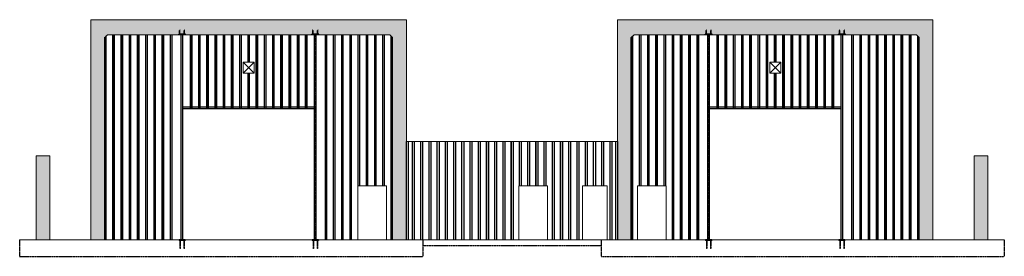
# Model space of a CAD drawing. Header units: inches. Extents: x 28923 to 30359, y 970 to 1316.
import ezdxf

# ---------------------------------------------------------------- set-up
doc = ezdxf.new("R2010")
doc.units = ezdxf.units.IN
doc.header["$LTSCALE"] = 0.5
doc.header["$MEASUREMENT"] = 0
doc.linetypes.add('Hidden 1_8_', pattern=[0.1875, 0.125, -0.0625])
for name, color, linetype, lineweight in [('A-WALL-FULL-INTR', 3, 'Continuous', 13), ('FLOOR', 130, 'Hidden 1_8_', 25), ('SDTL', 6, 'Continuous', 25)]:
    doc.layers.add(name, color=color, linetype=linetype, lineweight=lineweight)
pattern_1 = [(50, (0, 0), (18.0749566, -1.581354), [1.89, -20.79]), (355, (0, 0), (-3.496534, 18.955242), [1.512, -16.632]), (100.451444, (1.506, -0.132), (14.578423, 17.373888), [1.606253, -17.668781]), (46.1842, (0, 5.04), (26.894482, -4.171086), [2.835, -31.185]), (96.63564, (2.24, 4.692), (23.55348, 24.547789), [2.40938, -26.503187]), (351.18416, (0, 5.04), (23.55348, 24.54779), [2.268, -24.948]), (21, (2.52, 3.78), (15.042058, -10.145996), [1.89, -20.79]), (326, (2.52, 3.78), (6.131546, 18.273781), [1.512, -16.632]), (71.451445, (3.774, 2.935), (21.173604, 8.127785), [1.606253, -17.668781]), (37.5, (0, 0), (0.3064284, 8.3889251), [0, -16.4304, 0, -16.884, 0, -16.695]), (7.5, (0, 0), (6.6293523, 9.9391751), [0, -9.6264, 0, -16.0524, 0, -6.363]), (327.5, (-5.6196, 0), (13.4523254, -0.5683828), [0, -6.3, 0, -19.656, 0, -26.082]), (317.5, (-8.14, 0), (14.6962915, 2.5226456), [0, -8.19, 0, -13.0536, 0, -18.522])]

msp = doc.modelspace()

# ---------------------------------------------------------------- hatches: boundary and pattern name
at = {"layer": 'SDTL'}
h = msp.add_hatch(dxfattribs=at)
h.set_pattern_fill('AR-CONC', color=256, scale=2.52)
h.set_pattern_definition(pattern_1)
h.paths.add_polyline_path([(30254.7, 1316.4), (29794.7, 1316.4), (29794.7, 994.4), (29814.7, 994.4), (29814.7, 1290.4), (29818.7, 1294.4), (30230.7, 1294.4), (30234.7, 1290.4), (30234.7, 994.4), (30254.7, 994.4)])
h.paths.add_polyline_path([(29466.7, 994.4), (29486.7, 994.4), (29486.7, 1316.4), (29026.7, 1316.4), (29026.7, 994.4), (29046.7, 994.4), (29046.7, 1290.4), (29050.7, 1294.4), (29462.7, 1294.4), (29466.7, 1290.4)])
h = msp.add_hatch(dxfattribs=at)
h.set_pattern_fill('AR-CONC', color=256, scale=2.52)
h.set_pattern_definition(pattern_1)
h.paths.add_polyline_path([(28966.7, 1117.4), (28946.7, 1117.4), (28946.7, 994.4), (28948.7, 994.4), (28966.7, 994.4)])
h.paths.add_polyline_path([(30334.7, 1117.4), (30314.7, 1117.4), (30314.7, 994.4), (30332.7, 994.4), (30334.7, 994.4)])

# ---------------------------------------------------------------- linework, layer by layer
at = {"layer": 'A-WALL-FULL-INTR'}
for p, q in [((29486.7, 1316.4), (29026.7, 1316.4)), ((29026.7, 1316.4), (29026.7, 994.4)), ((29486.7, 994.4), (29486.7, 1316.4)), ((30254.7, 1316.4), (29794.7, 1316.4)), ((29794.7, 1316.4), (29794.7, 994.4)), ((30254.7, 994.4), (30254.7, 1316.4)), ((29050.7, 1294.4), (29046.7, 1290.4)), ((29050.7, 1294.4), (29462.7, 1294.4)), ((29462.7, 1294.4), (29466.7, 1290.4)), ((29818.7, 1294.4), (29814.7, 1290.4)), ((29818.7, 1294.4), (30230.7, 1294.4)), ((30230.7, 1294.4), (30234.7, 1290.4)), ((29046.7, 1290.4), (29046.7, 994.4)), ((29466.7, 994.4), (29466.7, 1290.4)), ((29814.7, 1290.4), (29814.7, 994.4)), ((30234.7, 994.4), (30234.7, 1290.4)), ((29264.7, 1254.4), (29248.7, 1254.4)), ((29248.7, 1254.4), (29248.7, 1238.4)), ((29264.7, 1238.4), (29264.7, 1254.4)), ((30032.7, 1254.4), (30016.7, 1254.4)), ((30016.7, 1254.4), (30016.7, 1238.4)), ((30032.7, 1238.4), (30032.7, 1254.4)), ((29248.7, 1238.4), (29264.7, 1238.4)), ((30016.7, 1238.4), (30032.7, 1238.4)), ((29160.7, 1186.4), (29352.7, 1186.4)), ((29160.7, 1186.4), (29160.7, 994.4)), ((29928.7, 1186.4), (30120.7, 1186.4)), ((29928.7, 1186.4), (29928.7, 994.4)), ((29486.7, 1138.4), (29794.7, 1138.4)), ((28946.7, 994.4), (28946.7, 1117.4)), ((28946.7, 1117.4), (28966.7, 1117.4)), ((28966.7, 994.4), (28966.7, 1117.4)), ((30314.7, 994.4), (30314.7, 1117.4)), ((30314.7, 1117.4), (30334.7, 1117.4)), ((30334.7, 994.4), (30334.7, 1117.4)), ((29457.7, 1073.4), (29415.7, 1073.4)), ((29415.7, 1073.4), (29415.7, 994.4)), ((29457.7, 994.4), (29457.7, 1073.4)), ((29692.7, 1073.4), (29650.7, 1073.4)), ((29650.7, 1073.4), (29650.7, 994.4)), ((29692.7, 994.4), (29692.7, 1073.4)), ((29779.7, 1073.4), (29743.7, 1073.4)), ((29743.7, 1073.4), (29743.7, 994.4)), ((29779.7, 994.4), (29779.7, 1073.4)), ((29823.7, 994.4), (29823.7, 1073.4)), ((29823.7, 1073.4), (29865.7, 1073.4)), ((29865.7, 1073.4), (29865.7, 994.4)), ((28948.7, 994.4), (28922.7, 994.4)), ((28948.7, 994.4), (28966.7, 994.4)), ((29026.7, 994.4), (28966.7, 994.4)), ((29026.7, 994.4), (29046.7, 994.4)), ((29046.7, 994.4), (29466.7, 994.4)), ((29466.7, 994.4), (29486.7, 994.4)), ((29486.7, 994.4), (29794.7, 994.4)), ((29794.7, 994.4), (29814.7, 994.4)), ((30234.7, 994.4), (29814.7, 994.4)), ((30234.7, 994.4), (30254.7, 994.4)), ((30254.7, 994.4), (30314.7, 994.4)), ((30314.7, 994.4), (30332.7, 994.4)), ((30332.7, 994.4), (30358.7, 994.4))]:
    msp.add_line(p, q, dxfattribs=at)
at = {"layer": 'FLOOR', "linetype": 'Hidden 1_8_'}
for p, q in [((29156.6, 1301.1), (29155.6, 1301.1)), ((29155.8, 1295.1), (29155.8, 1301.1)), ((29156.3, 1295.1), (29156.3, 1301.1)), ((29160.5, 994.4), (29160.5, 1294.4)), ((29163.6, 1301.1), (29162.6, 1301.1)), ((29162.8, 1295.1), (29162.8, 1301.1)), ((29163.3, 1295.1), (29163.3, 1301.1)), ((29350.9, 1301.1), (29349.9, 1301.1)), ((29350.2, 1295.1), (29350.2, 1301.1)), ((29350.7, 1295.1), (29350.7, 1301.1)), ((29353, 994.4), (29353, 1294.4)), ((29357.9, 1301.1), (29356.9, 1301.1)), ((29357.2, 1295.1), (29357.2, 1301.1)), ((29357.7, 1295.1), (29357.7, 1301.1)), ((29924.6, 1301.1), (29923.6, 1301.1)), ((29923.8, 1295.1), (29923.8, 1301.1)), ((29924.3, 1295.1), (29924.3, 1301.1)), ((29928.5, 994.4), (29928.5, 1294.4)), ((29931.6, 1301.1), (29930.6, 1301.1)), ((29930.8, 1295.1), (29930.8, 1301.1)), ((29931.3, 1295.1), (29931.3, 1301.1)), ((30118.9, 1301.1), (30117.9, 1301.1)), ((30118.2, 1295.1), (30118.2, 1301.1)), ((30118.7, 1295.1), (30118.7, 1301.1)), ((30121, 994.4), (30121, 1294.4)), ((30125.9, 1301.1), (30124.9, 1301.1)), ((30125.2, 1295.1), (30125.2, 1301.1)), ((30125.7, 1295.1), (30125.7, 1301.1)), ((29160.7, 1186.7), (29352.7, 1186.7)), ((29928.7, 1186.7), (30120.7, 1186.7)), ((29156.3, 993.8), (29156.3, 981.8)), ((29156.8, 993.8), (29156.8, 981.8)), ((29162.3, 993.8), (29162.3, 981.8)), ((29162.8, 993.8), (29162.8, 981.8)), ((29350.7, 993.8), (29350.7, 981.8)), ((29351.2, 993.8), (29351.2, 981.8)), ((29356.7, 993.8), (29356.7, 981.8)), ((29357.2, 993.8), (29357.2, 981.8)), ((29924.3, 993.8), (29924.3, 981.8)), ((29924.8, 993.8), (29924.8, 981.8)), ((29930.3, 993.8), (29930.3, 981.8)), ((29930.8, 993.8), (29930.8, 981.8)), ((30118.7, 993.8), (30118.7, 981.8)), ((30119.2, 993.8), (30119.2, 981.8)), ((30124.7, 993.8), (30124.7, 981.8)), ((30125.2, 993.8), (30125.2, 981.8)), ((29157.1, 981.8), (29156.1, 981.8)), ((29163.1, 981.8), (29162.1, 981.8)), ((29351.4, 981.8), (29350.4, 981.8)), ((29357.4, 981.8), (29356.4, 981.8)), ((29925.1, 981.8), (29924.1, 981.8)), ((29931.1, 981.8), (29930.1, 981.8)), ((30119.4, 981.8), (30118.4, 981.8)), ((30125.4, 981.8), (30124.4, 981.8))]:
    msp.add_line(p, q, dxfattribs=at)
at = {"layer": 'FLOOR'}
for p, q in [((28922.7, 994.4), (28922.7, 970.4)), ((29510.7, 994.4), (29510.7, 970.4)), ((29770.7, 994.4), (29770.7, 970.4)), ((30358.7, 994.4), (30358.7, 970.4)), ((29510.7, 986.4), (29770.7, 986.4)), ((28922.7, 970.4), (29510.7, 970.4)), ((29770.7, 970.4), (30358.7, 970.4)), ((30358.7, 974.4), (30358.7, 974.4))]:
    msp.add_line(p, q, dxfattribs=at)
at = {"layer": 'SDTL'}
for p, q in [((29048.9, 994.4), (29048.9, 1292.6)), ((29049, 994.4), (29049, 1292.7)), ((29058.7, 994.4), (29058.7, 1294.4)), ((29058.9, 994.4), (29058.9, 1294.4)), ((29060.9, 994.4), (29060.9, 1294.4)), ((29061, 994.4), (29061, 1294.4)), ((29070.7, 994.4), (29070.7, 1294.4)), ((29070.9, 994.4), (29070.9, 1294.4)), ((29072.9, 994.4), (29072.9, 1294.4)), ((29073, 994.4), (29073, 1294.4)), ((29082.7, 994.4), (29082.7, 1294.4)), ((29082.9, 994.4), (29082.9, 1294.4)), ((29084.9, 994.4), (29084.9, 1294.4)), ((29085, 994.4), (29085, 1294.4)), ((29094.7, 994.4), (29094.7, 1294.4)), ((29094.9, 994.4), (29094.9, 1294.4)), ((29096.9, 994.4), (29096.9, 1294.4)), ((29097, 994.4), (29097, 1294.4)), ((29106.7, 994.4), (29106.7, 1294.4)), ((29106.9, 994.4), (29106.9, 1294.4)), ((29108.9, 994.4), (29108.9, 1294.4)), ((29109, 994.4), (29109, 1294.4)), ((29118.7, 994.4), (29118.7, 1294.4)), ((29118.9, 994.4), (29118.9, 1294.4)), ((29120.9, 994.4), (29120.9, 1294.4)), ((29121, 994.4), (29121, 1294.4)), ((29130.7, 994.4), (29130.7, 1294.4)), ((29130.9, 994.4), (29130.9, 1294.4)), ((29132.9, 994.4), (29132.9, 1294.4)), ((29133, 994.4), (29133, 1294.4)), ((29142.7, 994.4), (29142.7, 1294.4)), ((29142.9, 994.4), (29142.9, 1294.4)), ((29144.9, 994.4), (29144.9, 1294.4)), ((29145, 994.4), (29145, 1294.4)), ((29164.6, 1295.1), (29154.6, 1295.1)), ((29154.6, 1294.4), (29154.6, 1295.1)), ((29164.6, 1294.4), (29154.6, 1294.4)), ((29158.4, 994.4), (29158.4, 1294.4)), ((29160.7, 994.4), (29160.7, 1294.4)), ((29164.6, 1294.4), (29164.6, 1295.1)), ((29171.8, 1186.7), (29171.8, 1294.4)), ((29172, 1186.7), (29172, 1294.4)), ((29174, 1186.7), (29174, 1294.4)), ((29174.1, 1186.7), (29174.1, 1294.4)), ((29183.8, 1186.7), (29183.8, 1294.4)), ((29184, 1186.7), (29184, 1294.4)), ((29186, 1186.7), (29186, 1294.4)), ((29186.1, 1186.7), (29186.1, 1294.4)), ((29195.8, 1186.7), (29195.8, 1294.4)), ((29196, 1186.7), (29196, 1294.4)), ((29198, 1186.7), (29198, 1294.4)), ((29198.1, 1186.7), (29198.1, 1294.4)), ((29207.8, 1186.7), (29207.8, 1294.4)), ((29208, 1186.7), (29208, 1294.4)), ((29210, 1186.7), (29210, 1294.4)), ((29210.1, 1186.7), (29210.1, 1294.4)), ((29219.8, 1186.7), (29219.8, 1294.4)), ((29220, 1186.7), (29220, 1294.4)), ((29222, 1186.7), (29222, 1294.4)), ((29222.1, 1186.7), (29222.1, 1294.4)), ((29231.8, 1186.7), (29231.8, 1294.4)), ((29232, 1186.7), (29232, 1294.4)), ((29234, 1186.7), (29234, 1294.4)), ((29234.1, 1186.7), (29234.1, 1294.4)), ((29243.8, 1186.7), (29243.8, 1294.4)), ((29244, 1186.7), (29244, 1294.4)), ((29246, 1186.7), (29246, 1294.4)), ((29246.1, 1186.7), (29246.1, 1294.4)), ((29255.8, 1254.4), (29255.8, 1294.4)), ((29256, 1254.4), (29256, 1294.4)), ((29258, 1254.4), (29258, 1294.4)), ((29258.1, 1254.4), (29258.1, 1294.4)), ((29267.8, 1186.7), (29267.8, 1294.4)), ((29268, 1186.7), (29268, 1294.4)), ((29270, 1186.7), (29270, 1294.4)), ((29270.1, 1186.7), (29270.1, 1294.4)), ((29279.8, 1186.7), (29279.8, 1294.4)), ((29280, 1186.7), (29280, 1294.4)), ((29282, 1186.7), (29282, 1294.4)), ((29282.1, 1186.7), (29282.1, 1294.4)), ((29291.8, 1186.7), (29291.8, 1294.4)), ((29292, 1186.7), (29292, 1294.4)), ((29294, 1186.7), (29294, 1294.4)), ((29294.1, 1186.7), (29294.1, 1294.4)), ((29303.8, 1186.7), (29303.8, 1294.4)), ((29304, 1186.7), (29304, 1294.4)), ((29306, 1186.7), (29306, 1294.4)), ((29306.1, 1186.7), (29306.1, 1294.4)), ((29315.8, 1186.7), (29315.8, 1294.4)), ((29316, 1186.7), (29316, 1294.4)), ((29318, 1186.7), (29318, 1294.4)), ((29318.1, 1186.7), (29318.1, 1294.4)), ((29327.8, 1186.7), (29327.8, 1294.4)), ((29328, 1186.7), (29328, 1294.4)), ((29330, 1186.7), (29330, 1294.4)), ((29330.1, 1186.7), (29330.1, 1294.4)), ((29339.8, 1186.7), (29339.8, 1294.4)), ((29340, 1186.7), (29340, 1294.4)), ((29342, 1186.7), (29342, 1294.4)), ((29342.1, 1186.7), (29342.1, 1294.4)), ((29358.9, 1295.1), (29348.9, 1295.1)), ((29348.9, 1294.4), (29348.9, 1295.1)), ((29358.9, 1294.4), (29348.9, 1294.4)), ((29352.7, 994.4), (29352.7, 1294.4)), ((29355.1, 994.4), (29355.1, 1294.4)), ((29358.9, 1294.4), (29358.9, 1295.1)), ((29368.5, 994.4), (29368.5, 1294.4)), ((29368.6, 994.4), (29368.6, 1294.4)), ((29368.6, 1294.4), (29370.6, 1294.4)), ((29370.6, 994.4), (29370.6, 1294.4)), ((29370.7, 994.4), (29370.7, 1294.4)), ((29380.5, 994.4), (29380.5, 1294.4)), ((29380.6, 994.4), (29380.6, 1294.4)), ((29382.6, 994.4), (29382.6, 1294.4)), ((29382.7, 994.4), (29382.7, 1294.4)), ((29392.5, 994.4), (29392.5, 1294.4)), ((29392.6, 994.4), (29392.6, 1294.4)), ((29394.6, 994.4), (29394.6, 1294.4)), ((29394.7, 994.4), (29394.7, 1294.4)), ((29404.5, 994.4), (29404.5, 1294.4)), ((29404.6, 994.4), (29404.6, 1294.4)), ((29406.6, 994.4), (29406.6, 1294.4)), ((29406.7, 994.4), (29406.7, 1294.4)), ((29416.5, 1073.4), (29416.5, 1294.4)), ((29416.6, 1073.4), (29416.6, 1294.4)), ((29418.6, 1073.4), (29418.6, 1294.4)), ((29418.7, 1073.4), (29418.7, 1294.4)), ((29428.5, 1073.4), (29428.5, 1294.4)), ((29428.6, 1073.4), (29428.6, 1294.4)), ((29430.6, 1073.4), (29430.6, 1294.4)), ((29430.7, 1073.4), (29430.7, 1294.4)), ((29440.5, 1073.4), (29440.5, 1294.4)), ((29440.6, 1073.4), (29440.6, 1294.4)), ((29442.6, 1073.4), (29442.6, 1294.4)), ((29442.7, 1073.4), (29442.7, 1294.4)), ((29452.5, 1073.4), (29452.5, 1294.4)), ((29452.6, 1073.4), (29452.6, 1294.4)), ((29454.6, 1073.4), (29454.6, 1294.4)), ((29454.7, 1073.4), (29454.7, 1294.4)), ((29464.5, 994.4), (29464.5, 1292.7)), ((29464.6, 994.4), (29464.6, 1292.6)), ((29816.9, 994.4), (29816.9, 1292.6)), ((29817, 994.4), (29817, 1292.7)), ((29826.7, 1073.4), (29826.7, 1294.4)), ((29826.9, 1073.4), (29826.9, 1294.4)), ((29828.9, 1073.4), (29828.9, 1294.4)), ((29829, 1073.4), (29829, 1294.4)), ((29838.7, 1073.4), (29838.7, 1294.4)), ((29838.9, 1073.4), (29838.9, 1294.4)), ((29840.9, 1073.4), (29840.9, 1294.4)), ((29841, 1073.4), (29841, 1294.4)), ((29850.7, 1073.4), (29850.7, 1294.4)), ((29850.9, 1073.4), (29850.9, 1294.4)), ((29852.9, 1073.4), (29852.9, 1294.4)), ((29853, 1073.4), (29853, 1294.4)), ((29862.7, 1073.4), (29862.7, 1294.4)), ((29862.9, 1073.4), (29862.9, 1294.4)), ((29864.9, 1073.4), (29864.9, 1294.4)), ((29865, 1073.4), (29865, 1294.4)), ((29874.7, 994.4), (29874.7, 1294.4)), ((29874.9, 994.4), (29874.9, 1294.4)), ((29876.9, 994.4), (29876.9, 1294.4)), ((29877, 994.4), (29877, 1294.4)), ((29886.7, 994.4), (29886.7, 1294.4)), ((29886.9, 994.4), (29886.9, 1294.4)), ((29888.9, 994.4), (29888.9, 1294.4)), ((29889, 994.4), (29889, 1294.4)), ((29898.7, 994.4), (29898.7, 1294.4)), ((29898.9, 994.4), (29898.9, 1294.4)), ((29900.9, 994.4), (29900.9, 1294.4)), ((29901, 994.4), (29901, 1294.4)), ((29910.7, 994.4), (29910.7, 1294.4)), ((29910.9, 994.4), (29910.9, 1294.4)), ((29912.9, 994.4), (29912.9, 1294.4)), ((29913, 994.4), (29913, 1294.4)), ((29932.6, 1295.1), (29922.6, 1295.1)), ((29922.6, 1294.4), (29922.6, 1295.1)), ((29932.6, 1294.4), (29922.6, 1294.4)), ((29926.4, 994.4), (29926.4, 1294.4)), ((29928.7, 994.4), (29928.7, 1294.4)), ((29932.6, 1294.4), (29932.6, 1295.1)), ((29939.8, 1186.7), (29939.8, 1294.4)), ((29940, 1186.7), (29940, 1294.4)), ((29942, 1186.7), (29942, 1294.4)), ((29942.1, 1186.7), (29942.1, 1294.4)), ((29951.8, 1186.7), (29951.8, 1294.4)), ((29952, 1186.7), (29952, 1294.4)), ((29954, 1186.7), (29954, 1294.4)), ((29954.1, 1186.7), (29954.1, 1294.4)), ((29963.8, 1186.7), (29963.8, 1294.4)), ((29964, 1186.7), (29964, 1294.4)), ((29966, 1186.7), (29966, 1294.4)), ((29966.1, 1186.7), (29966.1, 1294.4)), ((29975.8, 1186.7), (29975.8, 1294.4)), ((29976, 1186.7), (29976, 1294.4)), ((29978, 1186.7), (29978, 1294.4)), ((29978.1, 1186.7), (29978.1, 1294.4)), ((29987.8, 1186.7), (29987.8, 1294.4)), ((29988, 1186.7), (29988, 1294.4)), ((29990, 1186.7), (29990, 1294.4)), ((29990.1, 1186.7), (29990.1, 1294.4)), ((29999.8, 1186.7), (29999.8, 1294.4)), ((30000, 1186.7), (30000, 1294.4)), ((30002, 1186.7), (30002, 1294.4)), ((30002.1, 1186.7), (30002.1, 1294.4)), ((30011.8, 1186.7), (30011.8, 1294.4)), ((30012, 1186.7), (30012, 1294.4)), ((30014, 1186.7), (30014, 1294.4)), ((30014.1, 1186.7), (30014.1, 1294.4)), ((30023.8, 1254.4), (30023.8, 1294.4)), ((30024, 1254.4), (30024, 1294.4)), ((30026, 1254.4), (30026, 1294.4)), ((30026.1, 1254.4), (30026.1, 1294.4)), ((30035.8, 1186.7), (30035.8, 1294.4)), ((30036, 1186.7), (30036, 1294.4)), ((30038, 1186.7), (30038, 1294.4)), ((30038.1, 1186.7), (30038.1, 1294.4)), ((30047.8, 1186.7), (30047.8, 1294.4)), ((30048, 1186.7), (30048, 1294.4)), ((30050, 1186.7), (30050, 1294.4)), ((30050.1, 1186.7), (30050.1, 1294.4)), ((30059.8, 1186.7), (30059.8, 1294.4)), ((30060, 1186.7), (30060, 1294.4)), ((30062, 1186.7), (30062, 1294.4)), ((30062.1, 1186.7), (30062.1, 1294.4)), ((30071.8, 1186.7), (30071.8, 1294.4)), ((30072, 1186.7), (30072, 1294.4)), ((30074, 1186.7), (30074, 1294.4)), ((30074.1, 1186.7), (30074.1, 1294.4)), ((30083.8, 1186.7), (30083.8, 1294.4)), ((30084, 1186.7), (30084, 1294.4)), ((30086, 1186.7), (30086, 1294.4)), ((30086.1, 1186.7), (30086.1, 1294.4)), ((30095.8, 1186.7), (30095.8, 1294.4)), ((30096, 1186.7), (30096, 1294.4)), ((30098, 1186.7), (30098, 1294.4)), ((30098.1, 1186.7), (30098.1, 1294.4)), ((30107.8, 1186.7), (30107.8, 1294.4)), ((30108, 1186.7), (30108, 1294.4)), ((30110, 1186.7), (30110, 1294.4)), ((30110.1, 1186.7), (30110.1, 1294.4)), ((30126.9, 1295.1), (30116.9, 1295.1)), ((30116.9, 1294.4), (30116.9, 1295.1)), ((30126.9, 1294.4), (30116.9, 1294.4)), ((30120.7, 994.4), (30120.7, 1294.4)), ((30123.1, 994.4), (30123.1, 1294.4)), ((30126.9, 1294.4), (30126.9, 1295.1)), ((30136.5, 994.4), (30136.5, 1294.4)), ((30136.6, 994.4), (30136.6, 1294.4)), ((30138.6, 994.4), (30138.6, 1294.4)), ((30138.7, 994.4), (30138.7, 1294.4)), ((30148.5, 994.4), (30148.5, 1294.4)), ((30148.6, 994.4), (30148.6, 1294.4)), ((30150.6, 994.4), (30150.6, 1294.4)), ((30150.7, 994.4), (30150.7, 1294.4)), ((30160.5, 994.4), (30160.5, 1294.4)), ((30160.6, 994.4), (30160.6, 1294.4)), ((30162.6, 994.4), (30162.6, 1294.4)), ((30162.7, 994.4), (30162.7, 1294.4)), ((30172.5, 994.4), (30172.5, 1294.4)), ((30172.6, 994.4), (30172.6, 1294.4)), ((30174.6, 994.4), (30174.6, 1294.4)), ((30174.7, 994.4), (30174.7, 1294.4)), ((30184.5, 994.4), (30184.5, 1294.4)), ((30184.6, 994.4), (30184.6, 1294.4)), ((30186.6, 994.4), (30186.6, 1294.4)), ((30186.7, 994.4), (30186.7, 1294.4)), ((30196.5, 994.4), (30196.5, 1294.4)), ((30196.6, 994.4), (30196.6, 1294.4)), ((30198.6, 994.4), (30198.6, 1294.4)), ((30198.7, 994.4), (30198.7, 1294.4)), ((30208.5, 994.4), (30208.5, 1294.4)), ((30208.6, 994.4), (30208.6, 1294.4)), ((30210.6, 994.4), (30210.6, 1294.4)), ((30210.7, 994.4), (30210.7, 1294.4)), ((30220.5, 994.4), (30220.5, 1294.4)), ((30220.6, 994.4), (30220.6, 1294.4)), ((30222.6, 994.4), (30222.6, 1294.4)), ((30222.7, 994.4), (30222.7, 1294.4)), ((30232.5, 994.4), (30232.5, 1292.7)), ((30232.6, 994.4), (30232.6, 1292.6)), ((29046.7, 994.4), (29046.7, 1290.4)), ((29046.9, 994.4), (29046.9, 1290.6)), ((29466.6, 994.4), (29466.6, 1290.6)), ((29466.7, 994.4), (29466.7, 1290.4)), ((29814.7, 994.4), (29814.7, 1290.4)), ((29814.9, 994.4), (29814.9, 1290.6)), ((30234.6, 994.4), (30234.6, 1290.6)), ((30234.7, 994.4), (30234.7, 1290.4)), ((29248.7, 1254.4), (29264.7, 1238.4)), ((29264.7, 1254.4), (29248.7, 1238.4)), ((30032.7, 1254.4), (30016.7, 1238.4)), ((30016.7, 1254.4), (30032.7, 1238.4)), ((29255.8, 1186.7), (29255.8, 1238.4)), ((29256, 1186.7), (29256, 1238.4)), ((29258, 1186.7), (29258, 1238.4)), ((29258.1, 1186.7), (29258.1, 1238.4)), ((30023.8, 1186.7), (30023.8, 1238.4)), ((30024, 1186.7), (30024, 1238.4)), ((30026, 1186.7), (30026, 1238.4)), ((30026.1, 1186.7), (30026.1, 1238.4)), ((29160.7, 1186.4), (29160.7, 1192.4)), ((29928.7, 1186.4), (29928.7, 1192.4)), ((29160.7, 1188.8), (29352.7, 1188.8)), ((29160.7, 1186.4), (29352.7, 1186.4)), ((29928.7, 1188.8), (30120.7, 1188.8)), ((29928.7, 1186.4), (30120.7, 1186.4)), ((29486.7, 994.4), (29486.7, 1138.4)), ((29486.8, 994.4), (29486.8, 1138.4)), ((29489.3, 1138.4), (29489.3, 994.4)), ((29489.3, 1138.4), (29489.3, 994.4)), ((29495.7, 994.4), (29495.7, 1138.4)), ((29495.8, 994.4), (29495.8, 1138.4)), ((29498.3, 1138.4), (29498.3, 994.4)), ((29498.3, 1138.4), (29498.3, 994.4)), ((29507.7, 994.4), (29507.7, 1138.4)), ((29507.8, 994.4), (29507.8, 1138.4)), ((29510.3, 1138.4), (29510.3, 994.4)), ((29510.3, 1138.4), (29510.3, 994.4)), ((29519.7, 994.4), (29519.7, 1138.4)), ((29519.8, 994.4), (29519.8, 1138.4)), ((29522.3, 1138.4), (29522.3, 994.4)), ((29522.3, 1138.4), (29522.3, 994.4)), ((29531.7, 994.4), (29531.7, 1138.4)), ((29531.8, 994.4), (29531.8, 1138.4)), ((29534.3, 1138.4), (29534.3, 994.4)), ((29534.3, 1138.4), (29534.3, 994.4)), ((29543.7, 994.4), (29543.7, 1138.4)), ((29543.8, 994.4), (29543.8, 1138.4)), ((29546.3, 1138.4), (29546.3, 994.4)), ((29546.3, 1138.4), (29546.3, 994.4)), ((29555.7, 994.4), (29555.7, 1138.4)), ((29555.8, 994.4), (29555.8, 1138.4)), ((29558.3, 1138.4), (29558.3, 994.4)), ((29558.3, 1138.4), (29558.3, 994.4)), ((29567.7, 994.4), (29567.7, 1138.4)), ((29567.8, 994.4), (29567.8, 1138.4)), ((29570.3, 1138.4), (29570.3, 994.4)), ((29570.3, 1138.4), (29570.3, 994.4)), ((29579.7, 994.4), (29579.7, 1138.4)), ((29579.8, 994.4), (29579.8, 1138.4)), ((29582.3, 1138.4), (29582.3, 994.4)), ((29582.3, 1138.4), (29582.3, 994.4)), ((29591.7, 994.4), (29591.7, 1138.4)), ((29591.8, 994.4), (29591.8, 1138.4)), ((29594.3, 1138.4), (29594.3, 994.4)), ((29594.3, 1138.4), (29594.3, 994.4)), ((29603.7, 994.4), (29603.7, 1138.4)), ((29603.8, 994.4), (29603.8, 1138.4)), ((29606.3, 1138.4), (29606.3, 994.4)), ((29606.3, 1138.4), (29606.3, 994.4)), ((29615.7, 994.4), (29615.7, 1138.4)), ((29615.8, 994.4), (29615.8, 1138.4)), ((29618.3, 1138.4), (29618.3, 994.4)), ((29618.3, 1138.4), (29618.3, 994.4)), ((29627.7, 994.4), (29627.7, 1138.4)), ((29627.8, 994.4), (29627.8, 1138.4)), ((29630.3, 1138.4), (29630.3, 994.4)), ((29630.3, 1138.4), (29630.3, 994.4)), ((29639.7, 994.4), (29639.7, 1138.4)), ((29639.8, 994.4), (29639.8, 1138.4)), ((29642.3, 1138.4), (29642.3, 994.4)), ((29642.3, 1138.4), (29642.3, 994.4)), ((29651.7, 1073.4), (29651.7, 1138.4)), ((29651.8, 1073.4), (29651.8, 1138.4)), ((29654.3, 1138.4), (29654.3, 1073.4)), ((29654.3, 1138.4), (29654.3, 1073.4)), ((29663.7, 1073.4), (29663.7, 1138.4)), ((29663.8, 1073.4), (29663.8, 1138.4)), ((29666.3, 1138.4), (29666.3, 1073.4)), ((29666.3, 1138.4), (29666.3, 1073.4)), ((29675.7, 1073.4), (29675.7, 1138.4)), ((29675.8, 1073.4), (29675.8, 1138.4)), ((29678.3, 1138.4), (29678.3, 1073.4)), ((29678.3, 1138.4), (29678.3, 1073.4)), ((29687.7, 1073.4), (29687.7, 1138.4)), ((29687.8, 1073.4), (29687.8, 1138.4)), ((29690.3, 1138.4), (29690.3, 1073.4)), ((29690.3, 1138.4), (29690.3, 1073.4)), ((29699.7, 994.4), (29699.7, 1138.4)), ((29699.8, 994.4), (29699.8, 1138.4)), ((29702.3, 1138.4), (29702.3, 994.4)), ((29702.3, 1138.4), (29702.3, 994.4)), ((29711.7, 994.4), (29711.7, 1138.4)), ((29711.8, 994.4), (29711.8, 1138.4)), ((29714.3, 1138.4), (29714.3, 994.4)), ((29714.3, 1138.4), (29714.3, 994.4)), ((29723.7, 994.4), (29723.7, 1138.4)), ((29723.8, 994.4), (29723.8, 1138.4)), ((29726.3, 1138.4), (29726.3, 994.4)), ((29726.3, 1138.4), (29726.3, 994.4)), ((29735.7, 994.4), (29735.7, 1138.4)), ((29735.8, 994.4), (29735.8, 1138.4)), ((29738.3, 1138.4), (29738.3, 994.4)), ((29738.3, 1138.4), (29738.3, 994.4)), ((29747.7, 1073.4), (29747.7, 1138.4)), ((29747.8, 1073.4), (29747.8, 1138.4)), ((29750.3, 1138.4), (29750.3, 1073.4)), ((29750.3, 1138.4), (29750.3, 1073.4)), ((29759.7, 1073.4), (29759.7, 1138.4)), ((29759.8, 1073.4), (29759.8, 1138.4)), ((29762.3, 1138.4), (29762.3, 1073.4)), ((29762.3, 1138.4), (29762.3, 1073.4)), ((29771.7, 1073.4), (29771.7, 1138.4)), ((29771.8, 1073.4), (29771.8, 1138.4)), ((29774.3, 1138.4), (29774.3, 1073.4)), ((29774.3, 1138.4), (29774.3, 1073.4)), ((29783.7, 994.4), (29783.7, 1138.4)), ((29783.8, 994.4), (29783.8, 1138.4)), ((29786.3, 1138.4), (29786.3, 994.4)), ((29786.3, 1138.4), (29786.3, 994.4)), ((29792.1, 994.4), (29792.1, 1138.4)), ((29792.2, 994.4), (29792.2, 1138.4)), ((29794.7, 1138.4), (29794.7, 994.4)), ((29794.7, 1138.4), (29794.7, 994.4)), ((29164.1, 994.4), (29155.1, 994.4)), ((29155.1, 994.4), (29155.1, 993.8)), ((29164.1, 993.8), (29155.1, 993.8)), ((29160.7, 1002.4), (29160.7, 1002.2)), ((29164.1, 994.4), (29164.1, 993.8)), ((29358.4, 994.4), (29349.4, 994.4)), ((29349.4, 994.4), (29349.4, 993.8)), ((29358.4, 993.8), (29349.4, 993.8)), ((29352.7, 994.4), (29355.1, 994.4)), ((29358.4, 994.4), (29358.4, 993.8)), ((29932.1, 994.4), (29923.1, 994.4)), ((29923.1, 994.4), (29923.1, 993.8)), ((29932.1, 993.8), (29923.1, 993.8)), ((29928.7, 1002.4), (29928.7, 1002.2)), ((29932.1, 994.4), (29932.1, 993.8)), ((30126.4, 994.4), (30117.4, 994.4)), ((30117.4, 994.4), (30117.4, 993.8)), ((30126.4, 993.8), (30117.4, 993.8)), ((30120.7, 994.4), (30123.1, 994.4)), ((30126.4, 994.4), (30126.4, 993.8))]:
    msp.add_line(p, q, dxfattribs=at)

doc.saveas('drawing.dxf')
